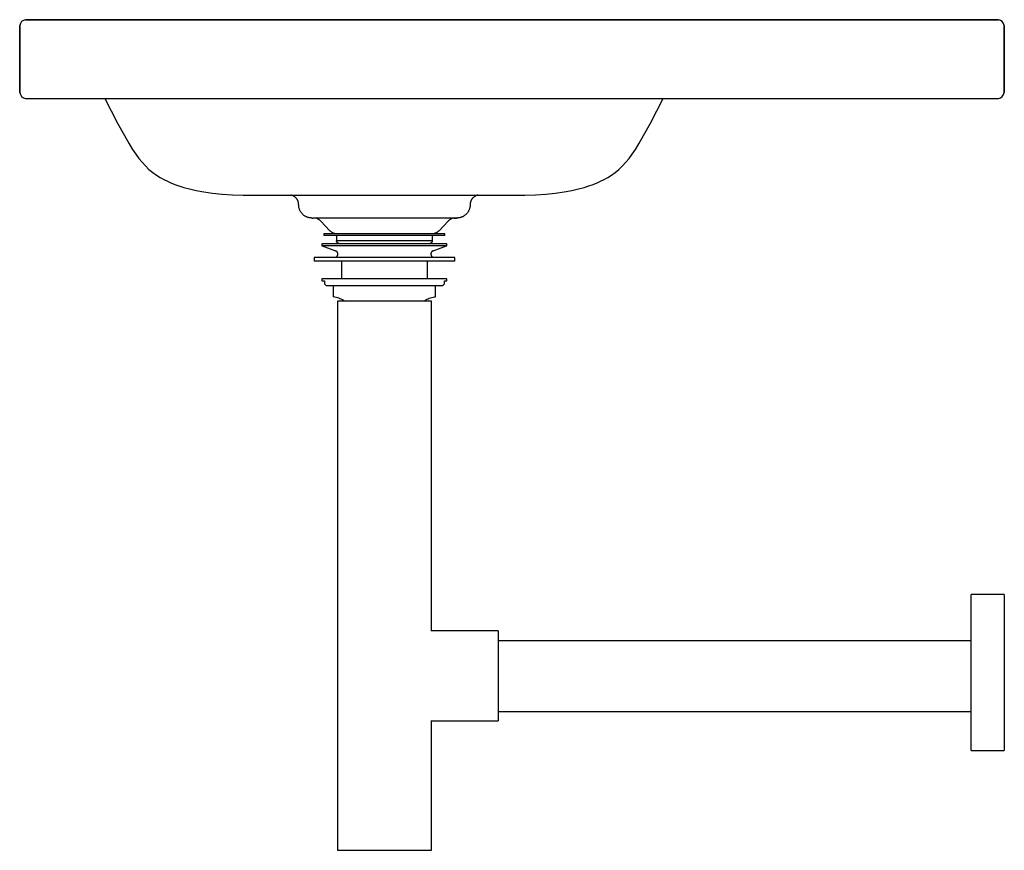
# Model space of a CAD drawing. Header units: millimetres. Extents: x -544 to -44, y 478 to 900.
import ezdxf

# ---------------------------------------------------------------- set-up
doc = ezdxf.new("R2010")
doc.units = ezdxf.units.MM
doc.layers.add('Acier chromé', color=7, linetype='Continuous', true_color=0x787878)
doc.layers.add('Kaldewei', color=7, linetype='Continuous', true_color=0xffffff)

msp = doc.modelspace()

# ---------------------------------------------------------------- linework, layer by layer
at = {"layer": 'Acier chromé'}
for p, q in [((-389.07, 791.28), (-389.07, 790.44)), ((-327.69, 791.28), (-389.07, 791.28)), ((-327.69, 790.44), (-389.07, 790.44)), ((-382.77, 790.44), (-382.77, 787.75)), ((-333.99, 787.75), (-333.99, 790.44)), ((-327.69, 790.44), (-327.69, 791.28)), ((-390.07, 786.18), (-390.07, 785.16)), ((-326.69, 786.18), (-390.07, 786.18)), ((-390.07, 785.16), (-389.98, 785.13)), ((-326.69, 785.16), (-390.07, 785.16)), ((-389.97, 785.12), (-383.16, 782.64)), ((-333.99, 787.75), (-382.77, 787.75)), ((-333.6, 782.64), (-326.79, 785.12)), ((-326.78, 785.13), (-326.69, 785.16)), ((-326.69, 785.16), (-326.69, 786.18)), ((-394.07, 779.33), (-394.07, 777.35)), ((-322.69, 779.33), (-394.07, 779.33)), ((-322.69, 777.35), (-394.07, 777.35)), ((-380.21, 777.35), (-380.21, 768.35)), ((-336.55, 768.35), (-336.55, 777.35)), ((-322.69, 777.35), (-322.69, 779.33)), ((-390.11, 768.35), (-390.11, 767.35)), ((-326.65, 768.35), (-390.11, 768.35)), ((-390.11, 767.35), (-388.83, 767.35)), ((-388.83, 767.35), (-388.83, 765.85)), ((-388.83, 765.85), (-387.83, 764.85)), ((-328.93, 764.85), (-327.93, 765.85)), ((-327.93, 765.85), (-327.93, 767.35)), ((-327.93, 767.35), (-326.65, 767.35)), ((-326.65, 767.35), (-326.65, 768.35)), ((-328.93, 764.85), (-387.83, 764.85)), ((-384.41, 764.85), (-384.41, 759.28)), ((-332.35, 759.28), (-332.35, 764.85)), ((-382.24, 757.13), (-382.24, 478.24)), ((-334.52, 757.13), (-382.24, 757.13)), ((-334.52, 589.59), (-334.52, 757.13)), ((-43.57, 608.2), (-60.45, 608.2)), ((-60.45, 528.97), (-60.45, 608.2)), ((-43.57, 608.2), (-43.57, 568.59)), ((-300.64, 589.62), (-334.58, 589.62)), ((-300.64, 589.62), (-300.64, 566.84)), ((-60.59, 584.54), (-300.64, 584.54)), ((-300.64, 566.84), (-300.64, 544.05)), ((-43.57, 568.59), (-43.57, 528.97)), ((-300.64, 548.76), (-60.59, 548.76)), ((-334.58, 544.05), (-300.64, 544.05)), ((-334.52, 478.24), (-334.52, 544.08)), ((-60.45, 528.97), (-43.57, 528.97)), ((-382.24, 478.24), (-334.52, 478.24))]:
    msp.add_line(p, q, dxfattribs=at)
at = {"layer": 'Acier chromé', "flags": 128}
for points in [[(-380.87, 786.18), (-380.95, 786.18), (-381.03, 786.19), (-381.11, 786.2), (-381.19, 786.22), (-381.27, 786.23), (-381.35, 786.25), (-381.42, 786.28), (-381.5, 786.31), (-381.58, 786.34), (-381.65, 786.37), (-381.72, 786.41), (-381.8, 786.44), (-381.87, 786.49), (-381.93, 786.53), (-382, 786.58), (-382.06, 786.63), (-382.13, 786.68), (-382.19, 786.73), (-382.24, 786.79), (-382.3, 786.85), (-382.35, 786.91), (-382.4, 786.98), (-382.45, 787.04), (-382.5, 787.11), (-382.54, 787.18), (-382.58, 787.25), (-382.62, 787.32), (-382.65, 787.4), (-382.68, 787.47), (-382.71, 787.55), (-382.73, 787.63), (-382.75, 787.7), (-382.77, 787.75)], [(-333.99, 787.75), (-334.01, 787.67), (-334.04, 787.59), (-334.06, 787.51), (-334.09, 787.44), (-334.13, 787.36), (-334.16, 787.29), (-334.2, 787.22), (-334.24, 787.15), (-334.28, 787.08), (-334.33, 787.01), (-334.38, 786.95), (-334.43, 786.89), (-334.49, 786.83), (-334.54, 786.77), (-334.6, 786.71), (-334.66, 786.66), (-334.72, 786.61), (-334.79, 786.56), (-334.86, 786.51), (-334.93, 786.47), (-335, 786.43), (-335.07, 786.39), (-335.14, 786.35), (-335.22, 786.32), (-335.29, 786.29), (-335.37, 786.27), (-335.45, 786.24), (-335.53, 786.23), (-335.61, 786.21), (-335.69, 786.2), (-335.77, 786.19), (-335.85, 786.18), (-335.93, 786.18)], [(-383.16, 779.33), (-383.09, 779.36), (-383.02, 779.38), (-382.96, 779.41), (-382.9, 779.45), (-382.84, 779.48), (-382.78, 779.52), (-382.72, 779.56), (-382.66, 779.6), (-382.61, 779.65), (-382.56, 779.7), (-382.51, 779.74), (-382.46, 779.8), (-382.41, 779.85), (-382.37, 779.9), (-382.33, 779.96), (-382.29, 780.02), (-382.25, 780.08), (-382.21, 780.14), (-382.18, 780.2), (-382.15, 780.27), (-382.12, 780.33), (-382.1, 780.4), (-382.08, 780.46), (-382.06, 780.53), (-382.04, 780.6), (-382.02, 780.67), (-382.01, 780.74), (-382, 780.81), (-382, 780.88), (-382, 780.95), (-382, 781.02), (-382, 781.09), (-382, 781.16), (-382.01, 781.23), (-382.02, 781.3), (-382.04, 781.37), (-382.05, 781.44), (-382.07, 781.5), (-382.1, 781.57), (-382.12, 781.64), (-382.15, 781.7), (-382.18, 781.77), (-382.21, 781.83), (-382.24, 781.89), (-382.28, 781.95), (-382.32, 782.01), (-382.36, 782.06), (-382.41, 782.12), (-382.45, 782.17), (-382.5, 782.22), (-382.55, 782.27), (-382.61, 782.32), (-382.66, 782.37), (-382.72, 782.41), (-382.77, 782.45), (-382.83, 782.49), (-382.89, 782.52), (-382.96, 782.56), (-383.02, 782.59), (-383.08, 782.62), (-383.15, 782.64), (-383.16, 782.64)], [(-333.6, 782.64), (-333.67, 782.62), (-333.74, 782.59), (-333.8, 782.56), (-333.86, 782.53), (-333.92, 782.49), (-333.98, 782.45), (-334.04, 782.41), (-334.1, 782.37), (-334.15, 782.32), (-334.2, 782.28), (-334.25, 782.23), (-334.3, 782.18), (-334.35, 782.12), (-334.39, 782.07), (-334.43, 782.01), (-334.47, 781.96), (-334.51, 781.9), (-334.55, 781.83), (-334.58, 781.77), (-334.61, 781.71), (-334.64, 781.64), (-334.66, 781.58), (-334.69, 781.51), (-334.7, 781.44), (-334.72, 781.37), (-334.74, 781.31), (-334.75, 781.24), (-334.76, 781.17), (-334.76, 781.1), (-334.76, 781.02), (-334.76, 780.95), (-334.76, 780.88), (-334.76, 780.81), (-334.75, 780.74), (-334.74, 780.67), (-334.72, 780.6), (-334.71, 780.54), (-334.69, 780.47), (-334.66, 780.4), (-334.64, 780.34), (-334.61, 780.27), (-334.58, 780.21), (-334.55, 780.14), (-334.52, 780.08), (-334.48, 780.02), (-334.44, 779.96), (-334.4, 779.91), (-334.35, 779.85), (-334.31, 779.8), (-334.26, 779.75), (-334.21, 779.7), (-334.15, 779.65), (-334.1, 779.61), (-334.04, 779.56), (-333.99, 779.52), (-333.93, 779.49), (-333.87, 779.45), (-333.8, 779.42), (-333.74, 779.39), (-333.68, 779.36), (-333.61, 779.33), (-333.6, 779.33)], [(-378.54, 757.13), (-379.12, 757.46), (-379.72, 757.77), (-380.32, 758.05), (-380.94, 758.31), (-381.56, 758.55), (-382.2, 758.76), (-382.84, 758.94), (-383.49, 759.1), (-384.14, 759.23), (-384.41, 759.28)], [(-332.35, 759.28), (-333, 759.16), (-333.65, 759.01), (-334.3, 758.84), (-334.94, 758.64), (-335.57, 758.41), (-336.19, 758.16), (-336.8, 757.89), (-337.39, 757.59), (-337.98, 757.27), (-338.22, 757.13)]]:
    msp.add_lwpolyline(points, dxfattribs=at)
at = {"layer": 'Kaldewei'}
for p, q in [((-543.59, 863.06), (-543.59, 897)), ((-543.59, 863.06), (-543.59, 897)), ((-543.59, 897), (-543.59, 863.06)), ((-46.59, 900), (-540.59, 900)), ((-540.59, 900), (-46.59, 900)), ((-46.59, 899.9), (-46.59, 900)), ((-43.59, 863.06), (-43.59, 897)), ((-43.59, 863.06), (-43.59, 897)), ((-43.59, 897), (-43.59, 863.06)), ((-540.59, 860.06), (-46.59, 860.06)), ((-540.59, 860.06), (-46.59, 860.06)), ((-500.38, 860.06), (-493.89, 847.49)), ((-223.28, 847.49), (-216.79, 860.06)), ((-430.05, 810.98), (-287.13, 810.98)), ((-405.76, 810.93), (-405.93, 810.97)), ((-405.56, 810.88), (-405.76, 810.93)), ((-405.37, 810.81), (-405.56, 810.88)), ((-405.18, 810.74), (-405.37, 810.81)), ((-404.99, 810.67), (-405.18, 810.74)), ((-404.8, 810.58), (-404.99, 810.67)), ((-404.62, 810.49), (-404.8, 810.58)), ((-404.44, 810.39), (-404.62, 810.49)), ((-404.27, 810.28), (-404.44, 810.39)), ((-404.1, 810.17), (-404.27, 810.28)), ((-403.93, 810.05), (-404.1, 810.17)), ((-403.77, 809.92), (-403.93, 810.05)), ((-312.85, 810.03), (-313.01, 809.9)), ((-312.69, 810.15), (-312.85, 810.03)), ((-312.52, 810.26), (-312.69, 810.15)), ((-312.35, 810.37), (-312.52, 810.26)), ((-312.17, 810.47), (-312.35, 810.37)), ((-311.99, 810.57), (-312.17, 810.47)), ((-311.8, 810.65), (-311.99, 810.57)), ((-311.61, 810.73), (-311.8, 810.65)), ((-311.42, 810.8), (-311.61, 810.73)), ((-311.23, 810.87), (-311.42, 810.8)), ((-311.03, 810.92), (-311.23, 810.87)), ((-310.83, 810.97), (-311.03, 810.92)), ((-403.62, 809.79), (-403.77, 809.92)), ((-403.47, 809.65), (-403.62, 809.79)), ((-403.32, 809.5), (-403.47, 809.65)), ((-403.18, 809.35), (-403.32, 809.5)), ((-403.05, 809.19), (-403.18, 809.35)), ((-402.93, 809.03), (-403.05, 809.19)), ((-402.81, 808.86), (-402.93, 809.03)), ((-402.7, 808.69), (-402.81, 808.86)), ((-402.59, 808.52), (-402.7, 808.69)), ((-402.49, 808.34), (-402.59, 808.52)), ((-402.4, 808.16), (-402.49, 808.34)), ((-402.32, 807.97), (-402.4, 808.16)), ((-402.24, 807.78), (-402.32, 807.97)), ((-402.17, 807.59), (-402.24, 807.78)), ((-402.11, 807.39), (-402.17, 807.59)), ((-402.06, 807.19), (-402.11, 807.39)), ((-402.02, 806.99), (-402.06, 807.19)), ((-401.98, 806.79), (-402.02, 806.99)), ((-401.95, 806.59), (-401.98, 806.79)), ((-401.93, 806.38), (-401.95, 806.59)), ((-401.92, 806.18), (-401.93, 806.38)), ((-401.91, 805.98), (-401.92, 806.18)), ((-401.91, 805.9), (-401.91, 805.98)), ((-401.91, 805.64), (-401.91, 805.9)), ((-401.89, 805.37), (-401.91, 805.64)), ((-401.86, 805.11), (-401.89, 805.37)), ((-401.82, 804.84), (-401.86, 805.11)), ((-314.89, 805.18), (-314.93, 804.91)), ((-314.87, 805.44), (-314.89, 805.18)), ((-314.85, 805.71), (-314.87, 805.44)), ((-314.84, 806.15), (-314.85, 805.98)), ((-314.85, 805.98), (-314.85, 805.71)), ((-314.83, 806.35), (-314.84, 806.15)), ((-314.81, 806.56), (-314.83, 806.35)), ((-314.79, 806.76), (-314.81, 806.56)), ((-314.75, 806.96), (-314.79, 806.76)), ((-314.71, 807.16), (-314.75, 806.96)), ((-314.66, 807.36), (-314.71, 807.16)), ((-314.6, 807.56), (-314.66, 807.36)), ((-314.53, 807.75), (-314.6, 807.56)), ((-314.45, 807.94), (-314.53, 807.75)), ((-314.37, 808.13), (-314.45, 807.94)), ((-314.28, 808.31), (-314.37, 808.13)), ((-314.19, 808.49), (-314.28, 808.31)), ((-314.08, 808.67), (-314.19, 808.49)), ((-313.97, 808.84), (-314.08, 808.67)), ((-313.85, 809.01), (-313.97, 808.84)), ((-313.73, 809.17), (-313.85, 809.01)), ((-313.6, 809.33), (-313.73, 809.17)), ((-313.46, 809.48), (-313.6, 809.33)), ((-313.32, 809.62), (-313.46, 809.48)), ((-313.17, 809.77), (-313.32, 809.62)), ((-313.01, 809.9), (-313.17, 809.77)), ((-401.77, 804.58), (-401.82, 804.84)), ((-401.71, 804.32), (-401.77, 804.58)), ((-401.63, 804.06), (-401.71, 804.32)), ((-401.55, 803.81), (-401.63, 804.06)), ((-401.46, 803.56), (-401.55, 803.81)), ((-401.36, 803.31), (-401.46, 803.56)), ((-401.25, 803.07), (-401.36, 803.31)), ((-401.13, 802.83), (-401.25, 803.07)), ((-401, 802.6), (-401.13, 802.83)), ((-400.86, 802.37), (-401, 802.6)), ((-400.71, 802.15), (-400.86, 802.37)), ((-400.55, 801.93), (-400.71, 802.15)), ((-400.38, 801.72), (-400.55, 801.93)), ((-400.21, 801.52), (-400.38, 801.72)), ((-400.03, 801.33), (-400.21, 801.52)), ((-399.84, 801.14), (-400.03, 801.33)), ((-399.64, 800.96), (-399.84, 801.14)), ((-399.44, 800.79), (-399.64, 800.96)), ((-399.23, 800.62), (-399.44, 800.79)), ((-399.01, 800.47), (-399.23, 800.62)), ((-398.78, 800.32), (-399.01, 800.47)), ((-398.56, 800.18), (-398.78, 800.32)), ((-398.32, 800.05), (-398.56, 800.18)), ((-398.08, 799.94), (-398.32, 800.05)), ((-318.38, 800.09), (-318.61, 799.97)), ((-318.14, 800.22), (-318.38, 800.09)), ((-317.91, 800.36), (-318.14, 800.22)), ((-317.69, 800.51), (-317.91, 800.36)), ((-317.48, 800.66), (-317.69, 800.51)), ((-317.27, 800.83), (-317.48, 800.66)), ((-317.07, 801.01), (-317.27, 800.83)), ((-316.87, 801.19), (-317.07, 801.01)), ((-316.68, 801.38), (-316.87, 801.19)), ((-316.5, 801.57), (-316.68, 801.38)), ((-316.33, 801.78), (-316.5, 801.57)), ((-316.17, 801.99), (-316.33, 801.78)), ((-316.01, 802.21), (-316.17, 801.99)), ((-315.87, 802.43), (-316.01, 802.21)), ((-315.73, 802.66), (-315.87, 802.43)), ((-315.6, 802.89), (-315.73, 802.66)), ((-315.48, 803.13), (-315.6, 802.89)), ((-315.37, 803.38), (-315.48, 803.13)), ((-315.27, 803.62), (-315.37, 803.38)), ((-315.19, 803.88), (-315.27, 803.62)), ((-315.11, 804.13), (-315.19, 803.88)), ((-315.04, 804.39), (-315.11, 804.13)), ((-314.98, 804.65), (-315.04, 804.39)), ((-314.93, 804.91), (-314.98, 804.65)), ((-397.84, 799.83), (-398.08, 799.94)), ((-397.59, 799.73), (-397.84, 799.83)), ((-397.34, 799.64), (-397.59, 799.73)), ((-397.08, 799.56), (-397.34, 799.64)), ((-396.83, 799.49), (-397.08, 799.56)), ((-396.56, 799.43), (-396.83, 799.49)), ((-396.3, 799.39), (-396.56, 799.43)), ((-396.04, 799.35), (-396.3, 799.39)), ((-395.77, 799.32), (-396.04, 799.35)), ((-395.51, 799.31), (-395.77, 799.32)), ((-395.24, 799.3), (-395.51, 799.31)), ((-395.23, 799.3), (-395.24, 799.3)), ((-395.24, 799.3), (-395.21, 799.3)), ((-395.17, 799.3), (-395.23, 799.3)), ((-395.21, 799.3), (-395.12, 799.3)), ((-395.08, 799.3), (-395.17, 799.3)), ((-395.12, 799.3), (-394.97, 799.3)), ((-394.97, 799.3), (-394.77, 799.3)), ((-394.77, 799.3), (-394.5, 799.3)), ((-321.45, 799.3), (-394.5, 799.3)), ((-393.37, 799.24), (-393.59, 799.3)), ((-393.17, 799.19), (-393.37, 799.24)), ((-392.97, 799.14), (-393.17, 799.19)), ((-392.77, 799.07), (-392.97, 799.14)), ((-392.58, 799), (-392.77, 799.07)), ((-392.39, 798.92), (-392.58, 799)), ((-392.2, 798.84), (-392.39, 798.92)), ((-392.02, 798.74), (-392.2, 798.84)), ((-391.84, 798.64), (-392.02, 798.74)), ((-391.67, 798.53), (-391.84, 798.64)), ((-391.5, 798.42), (-391.67, 798.53)), ((-391.33, 798.3), (-391.5, 798.42)), ((-391.17, 798.17), (-391.33, 798.3)), ((-391.01, 798.03), (-391.17, 798.17)), ((-390.86, 797.89), (-391.01, 798.03)), ((-390.72, 797.75), (-390.86, 797.89)), ((-390.72, 797.75), (-386.11, 792.87)), ((-330.65, 792.87), (-326.04, 797.75)), ((-325.99, 797.8), (-326.04, 797.75)), ((-325.84, 797.94), (-325.99, 797.8)), ((-325.69, 798.08), (-325.84, 797.94)), ((-325.53, 798.22), (-325.69, 798.08)), ((-325.37, 798.34), (-325.53, 798.22)), ((-325.2, 798.46), (-325.37, 798.34)), ((-325.03, 798.57), (-325.2, 798.46)), ((-324.86, 798.68), (-325.03, 798.57)), ((-324.67, 798.78), (-324.86, 798.68)), ((-324.49, 798.87), (-324.67, 798.78)), ((-324.3, 798.95), (-324.49, 798.87)), ((-324.11, 799.03), (-324.3, 798.95)), ((-323.92, 799.1), (-324.11, 799.03)), ((-323.72, 799.16), (-323.92, 799.1)), ((-323.52, 799.21), (-323.72, 799.16)), ((-323.32, 799.26), (-323.52, 799.21)), ((-323.19, 799.3), (-323.32, 799.26)), ((-323.19, 799.3), (-322.78, 799.3)), ((-322.78, 799.3), (-322.42, 799.3)), ((-322.42, 799.3), (-322.13, 799.3)), ((-322.13, 799.3), (-321.89, 799.3)), ((-321.89, 799.3), (-321.71, 799.3)), ((-321.71, 799.3), (-321.59, 799.3)), ((-321.64, 799.3), (-321.68, 799.3)), ((-321.55, 799.3), (-321.64, 799.3)), ((-321.59, 799.3), (-321.53, 799.3)), ((-321.52, 799.3), (-321.55, 799.3)), ((-321.53, 799.3), (-321.52, 799.3)), ((-321.45, 799.3), (-321.52, 799.3)), ((-321.18, 799.31), (-321.45, 799.3)), ((-320.92, 799.33), (-321.18, 799.31)), ((-320.65, 799.36), (-320.92, 799.33)), ((-320.39, 799.4), (-320.65, 799.36)), ((-320.12, 799.45), (-320.39, 799.4)), ((-319.87, 799.51), (-320.12, 799.45)), ((-319.61, 799.58), (-319.87, 799.51)), ((-319.35, 799.66), (-319.61, 799.58)), ((-319.1, 799.75), (-319.35, 799.66)), ((-318.86, 799.86), (-319.1, 799.75)), ((-318.61, 799.97), (-318.86, 799.86)), ((-386.09, 792.84), (-386.11, 792.87)), ((-385.94, 792.7), (-386.09, 792.84)), ((-385.79, 792.56), (-385.94, 792.7)), ((-385.63, 792.42), (-385.79, 792.56)), ((-385.47, 792.29), (-385.63, 792.42)), ((-385.3, 792.17), (-385.47, 792.29)), ((-385.13, 792.05), (-385.3, 792.17)), ((-384.95, 791.94), (-385.13, 792.05)), ((-384.77, 791.84), (-384.95, 791.94)), ((-384.58, 791.75), (-384.77, 791.84)), ((-384.39, 791.66), (-384.58, 791.75)), ((-384.2, 791.58), (-384.39, 791.66)), ((-384.01, 791.51), (-384.2, 791.58)), ((-383.81, 791.45), (-384.01, 791.51)), ((-383.61, 791.39), (-383.81, 791.45)), ((-383.4, 791.35), (-383.61, 791.39)), ((-383.21, 791.31), (-383.4, 791.35)), ((-333.53, 791.31), (-333.56, 791.31)), ((-333.33, 791.35), (-333.53, 791.31)), ((-333.13, 791.4), (-333.33, 791.35)), ((-332.92, 791.46), (-333.13, 791.4)), ((-332.73, 791.52), (-332.92, 791.46)), ((-332.53, 791.59), (-332.73, 791.52)), ((-332.34, 791.67), (-332.53, 791.59)), ((-332.15, 791.76), (-332.34, 791.67)), ((-331.96, 791.86), (-332.15, 791.76)), ((-331.78, 791.96), (-331.96, 791.86)), ((-331.61, 792.07), (-331.78, 791.96)), ((-331.43, 792.19), (-331.61, 792.07)), ((-331.27, 792.31), (-331.43, 792.19)), ((-331.1, 792.44), (-331.27, 792.31)), ((-330.95, 792.57), (-331.1, 792.44)), ((-330.79, 792.72), (-330.95, 792.57)), ((-330.65, 792.87), (-330.79, 792.72))]:
    msp.add_line(p, q, dxfattribs=at)
at = {"layer": 'Kaldewei', "flags": 128}
for points in [[(-493.89, 847.49), (-490.44, 841.12), (-488.04, 836.92), (-486.24, 834.04), (-484.64, 831.7), (-483.07, 829.6), (-481.46, 827.64), (-479.74, 825.77), (-477.93, 824), (-476.05, 822.42), (-474.13, 821.08), (-472.23, 819.93), (-470.38, 818.92), (-468.6, 818.01), (-466.78, 817.16), (-464.84, 816.36), (-462.69, 815.57), (-460.23, 814.8), (-457.37, 814.05), (-454.01, 813.32), (-450.07, 812.62), (-445.59, 811.98), (-440.69, 811.46), (-435.47, 811.11), (-430.05, 810.98)], [(-287.13, 810.98), (-281.7, 811.11), (-276.48, 811.46), (-271.58, 811.98), (-267.11, 812.62), (-263.17, 813.32), (-259.81, 814.05), (-256.94, 814.8), (-254.49, 815.57), (-252.34, 816.36), (-250.4, 817.16), (-248.58, 818.01), (-246.79, 818.92), (-244.95, 819.93), (-243.04, 821.08), (-241.13, 822.42), (-239.25, 824), (-237.44, 825.77), (-235.72, 827.64), (-234.11, 829.6), (-232.54, 831.7), (-230.94, 834.04), (-229.14, 836.92), (-226.73, 841.12), (-223.28, 847.49)]]:
    msp.add_lwpolyline(points, dxfattribs=at)
at = {"layer": 'Kaldewei'}
for centre, start, end in [((-540.13, 896.54), 97.5363, 172.264), ((-47.05, 896.54), 7.736, 82.4637), ((-540.13, 863.52), 187.736, 262.4637), ((-47.05, 863.52), 277.5363, 352.264)]:
    msp.add_arc(centre, 3.49, start, end, dxfattribs=at)

doc.saveas('drawing.dxf')
